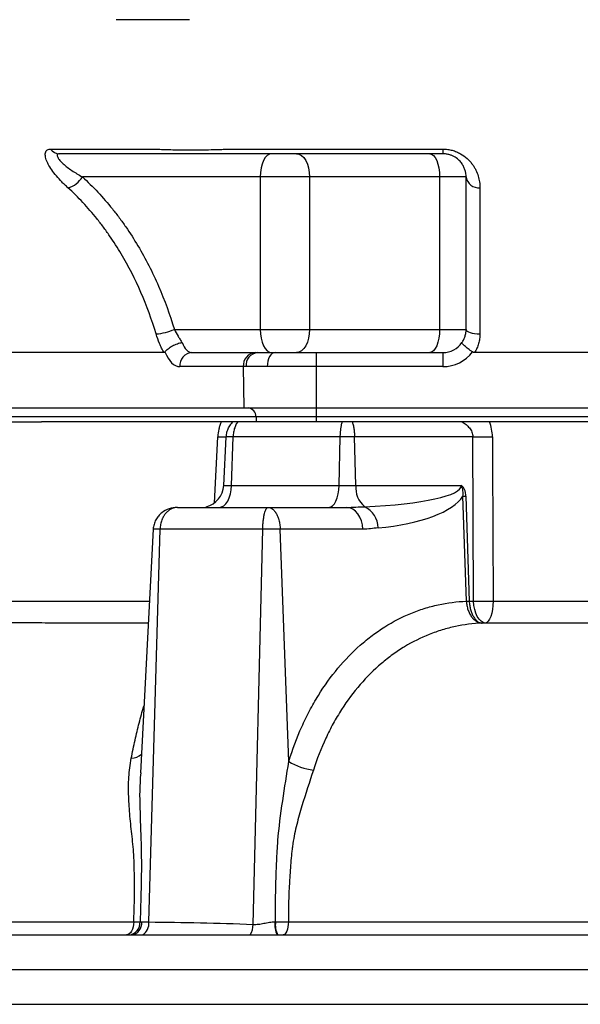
# Model space of a CAD drawing. Header units: millimetres. Extents: x 1189 to 1789, y 540 to 2623.
# Tile 3 of 12: x 1313 to 1434, y 851 to 1064. Entities that reach past the tile are written whole.
import ezdxf

# ---------------------------------------------------------------- set-up
doc = ezdxf.new("R2010")
doc.units = ezdxf.units.MM

msp = doc.modelspace()

# ---------------------------------------------------------------- linework, layer by layer
at = {"color": 7, "linetype": 'Continuous', "lineweight": 25}
for p, q in [((1319.32, 1035.6), (1342.34, 1035.6)), ((1358.17, 1035.6), (1404.23, 1035.6)), ((1404.23, 1035.6), (1404.23, 1034.59)), ((1364.68, 1029.59), (1326.22, 1029.59)), ((1364.68, 1029.59), (1364.68, 996.59)), ((1375.37, 1029.59), (1364.68, 1029.59)), ((1403.51, 1029.59), (1375.37, 1029.59)), ((1375.37, 1029.59), (1375.37, 996.59)), ((1409.23, 1029.59), (1403.51, 1029.59)), ((1403.51, 1029.59), (1403.51, 996.59)), ((1346.13, 996.59), (1364.68, 996.59)), ((1364.68, 996.59), (1375.37, 996.59)), ((1375.37, 996.59), (1403.51, 996.59)), ((1403.51, 996.59), (1409.23, 996.59)), ((1343.87, 991.59), (1265.82, 991.59)), ((1349.93, 991.59), (1363.64, 991.59)), ((1363.64, 991.59), (1364.13, 991.59)), ((1364.13, 991.59), (1367.97, 991.59)), ((1367.97, 991.59), (1376.81, 991.59)), ((1376.81, 991.59), (1404.23, 991.59)), ((1376.81, 991.59), (1376.81, 988.54)), ((1404.23, 991.59), (1404.23, 988.54)), ((1567.16, 991.59), (1411.05, 991.59)), ((1361.04, 988.54), (1347.33, 988.54)), ((1361.04, 988.54), (1361.18, 979.59)), ((1361.63, 988.54), (1361.04, 988.54)), ((1366.23, 988.54), (1361.63, 988.54)), ((1376.81, 988.54), (1366.23, 988.54)), ((1376.81, 988.54), (1376.81, 979.59)), ((1404.23, 988.54), (1376.81, 988.54)), ((1361.18, 979.59), (1248.88, 979.59)), ((1376.81, 979.59), (1361.18, 979.59)), ((1601.4, 979.59), (1376.81, 979.59)), ((1376.81, 979.59), (1376.81, 977.66)), ((1363.79, 977.66), (1251.49, 977.66)), ((1297.99, 976.59), (1317.36, 976.59)), ((1358.78, 976.59), (1317.36, 976.59)), ((1362.35, 976.59), (1359.81, 976.59)), ((1363.82, 976.59), (1362.35, 976.59)), ((1376.81, 977.66), (1363.79, 977.66)), ((1363.79, 977.66), (1363.82, 976.59)), ((1376.81, 976.59), (1363.82, 976.59)), ((1601.4, 977.66), (1376.81, 977.66)), ((1376.81, 977.66), (1376.81, 976.59)), ((1379.75, 976.59), (1376.81, 976.59)), ((1382.43, 976.59), (1379.75, 976.59)), ((1386.9, 976.59), (1384.61, 976.59)), ((1469.74, 976.59), (1386.9, 976.59)), ((1356.8, 962.83), (1357.35, 973.35)), ((1358.52, 962.83), (1358.82, 973.35)), ((1382.02, 973.35), (1358.82, 973.35)), ((1381.77, 962.83), (1382.02, 973.35)), ((1385.38, 962.83), (1385.11, 973.35)), ((1410.68, 973.35), (1385.11, 973.35)), ((1410.85, 937.81), (1410.68, 973.35)), ((1356.8, 962.83), (1358.52, 962.83)), ((1358.52, 962.83), (1381.77, 962.83)), ((1381.77, 962.83), (1385.38, 962.83)), ((1385.38, 962.83), (1408.19, 962.83)), ((1409.29, 937.8), (1408.56, 960.53)), ((1409.18, 960.53), (1409.91, 937.8)), ((1346.8, 958.09), (1366.39, 958.09)), ((1366.39, 958.09), (1383.4, 958.09)), ((1341.54, 953.4), (1338.78, 900.67)), ((1340.62, 868.4), (1343.03, 953.35)), ((1365.24, 953.35), (1343.03, 953.35)), ((1363.18, 867.89), (1365.24, 953.35)), ((1370.88, 903.13), (1369.02, 953.35)), ((1386.93, 953.35), (1369.02, 953.35)), ((1338.71, 868.44), (1339.09, 868.44)), ((1367.9, 868.44), (1368.01, 868.44)), ((1205.75, 865.59), (1336.87, 865.59)), ((1336.87, 865.59), (1339.25, 865.59)), ((1339.25, 865.59), (1362.53, 865.59)), ((1362.53, 865.59), (1368.36, 865.59)), ((1368.36, 865.59), (1460.49, 865.59)), ((1205.62, 858.09), (1460.49, 858.09)), ((1205.75, 850.59), (1460.49, 850.59))]:
    msp.add_line(p, q, dxfattribs=at)
at = {"color": 8, "linetype": 'Continuous', "lineweight": 25}
msp.add_line((1354.79, 959.08), (1355.53, 973.35), dxfattribs=at)
at = {"color": 7, "linetype": 'Continuous', "lineweight": 25, "flags": 128}
for points in [[(1367.18, 1034.59), (1366.69, 1034.5), (1366.22, 1034.21), (1365.79, 1033.75), (1365.41, 1033.13), (1365.1, 1032.37), (1364.87, 1031.51), (1364.73, 1030.57), (1364.68, 1029.59)], [(1372.52, 1034.59), (1373.08, 1034.5), (1373.61, 1034.21), (1374.1, 1033.75), (1374.53, 1033.13), (1374.89, 1032.37), (1375.15, 1031.51), (1375.31, 1030.57), (1375.37, 1029.59)], [(1401.37, 1034.59), (1401.78, 1034.5), (1402.18, 1034.21), (1402.55, 1033.75), (1402.88, 1033.13), (1403.15, 1032.37), (1403.34, 1031.51), (1403.46, 1030.57), (1403.51, 1029.59)], [(1364.68, 996.59), (1364.73, 995.62), (1364.87, 994.68), (1365.1, 993.81), (1365.41, 993.06), (1365.79, 992.44), (1366.22, 991.97), (1366.69, 991.69), (1367.18, 991.59)], [(1375.37, 996.59), (1375.31, 995.62), (1375.15, 994.68), (1374.89, 993.81), (1374.53, 993.06), (1374.1, 992.44), (1373.61, 991.97), (1373.08, 991.69), (1372.52, 991.59)], [(1403.51, 996.59), (1403.46, 995.62), (1403.34, 994.68), (1403.15, 993.81), (1402.88, 993.06), (1402.55, 992.44), (1402.18, 991.97), (1401.78, 991.69), (1401.37, 991.59)], [(1409.23, 996.59), (1409.28, 996.4), (1409.45, 996.21), (1409.73, 996.04), (1410.1, 995.89), (1410.56, 995.77), (1411.08, 995.68), (1411.64, 995.62), (1412.23, 995.6)], [(1367.97, 991.59), (1367.63, 991.53), (1367.3, 991.36), (1367, 991.08), (1366.73, 990.7), (1366.51, 990.23), (1366.36, 989.7), (1366.26, 989.13), (1366.23, 988.54)], [(1414.93, 973.35), (1414.95, 968.11), (1415.08, 937.81)], [(1355.78, 958.09), (1356.3, 958.18), (1356.8, 958.45), (1357.26, 958.88), (1357.67, 959.47), (1358.01, 960.18), (1358.27, 961), (1358.44, 961.89), (1358.52, 962.83)], [(1379.52, 958.09), (1379.95, 958.18), (1380.35, 958.45), (1380.73, 958.88), (1381.07, 959.47), (1381.35, 960.18), (1381.57, 961), (1381.71, 961.89), (1381.77, 962.83)], [(1386.93, 953.35), (1386.83, 954.29), (1386.61, 955.19), (1386.28, 956.01), (1385.84, 956.72), (1385.31, 957.3), (1384.71, 957.74), (1384.07, 958), (1383.4, 958.09)], [(1413.39, 933.08), (1412.92, 933.18), (1412.46, 933.45), (1412.04, 933.89), (1411.66, 934.48), (1411.35, 935.19), (1411.1, 936), (1410.93, 936.89), (1410.85, 937.81)], [(1415.08, 937.81), (1415.04, 936.89), (1414.93, 936.01), (1414.77, 935.2), (1414.56, 934.49), (1414.31, 933.91), (1414.02, 933.47), (1413.71, 933.19), (1413.39, 933.08)], [(1337.34, 868.46), (1337.29, 867.89), (1337.2, 867.35), (1337.05, 866.86), (1336.86, 866.43), (1336.63, 866.07), (1336.37, 865.81), (1336.09, 865.65), (1335.79, 865.59)], [(1370.8, 868.46), (1370.77, 867.89), (1370.7, 867.35), (1370.59, 866.86), (1370.44, 866.42), (1370.26, 866.07), (1370.06, 865.81), (1369.85, 865.65), (1369.63, 865.59)]]:
    msp.add_lwpolyline(points, dxfattribs=at)
at = {"color": 7, "linetype": 'Continuous', "lineweight": 25}
for centre, radius, start, end in [((1321.3, 1037.06), 2.46, 216.2403, 268.9368), ((1321.86, 1032.13), 5.05, 284.411, 329.8548), ((1411.94, 1029.96), 2.74, 187.7033, 276.0393), ((1340.97, 1008.85), 13.3, 275.2224, 292.844), ((1404.23, 996.59), 5, 270, 325.3376), ((1350.15, 988.77), 2.83, 94.4926, 184.7091), ((1363.86, 988.77), 2.83, 94.4926, 184.7091), ((1364.41, 988.81), 2.79, 95.7588, 185.5759), ((1404.23, 996.54), 8, 270, 322.9443), ((1361.92, 977.73), 1.87, 357.9914, 85.7799), ((1356.44, 985.45), 12.13, 265.6852, 274.3148), ((1412.8, 1054.33), 81.01, 268.4949, 271.5051), ((1351.81, 963.09), 5, 284.0659, 357), ((1390.74, 962.36), 5.38, 174.9302, 229.8224), ((1408.87, 996.05), 35.52, 269.4996, 270.5004), ((1385.06, 953.61), 5.13, 0.4706, 64.5287), ((1409.6, 973.32), 35.52, 269.4996, 270.5004), ((1407.51, 993.2), 55.47, 271.8435, 272.4834), ((1412.96, 1018.88), 81.1, 268.5033, 271.4967), ((1377.76, 914.21), 13.04, 238.1542, 263.1212), ((1336.01, 868.27), 2.7, 277.0799, 3.4143), ((1336.44, 868.21), 2.65, 279.2297, 4.844), ((1337.69, 868.1), 2.95, 301.862, 5.8193), ((1358.52, 867.98), 4.66, 329.2311, 358.9769), ((1372.82, 867.77), 4.96, 172.2722, 206.0321), ((1372.58, 867.77), 4.62, 171.7411, 208.1818)]:
    msp.add_arc(centre, radius, start, end, dxfattribs=at)
at = {"color": 8, "linetype": 'Continuous', "lineweight": 25}
msp.add_arc((1336.72, 907.24), 3.43, 271.4037, 311.4561, dxfattribs=at)
at = {"color": 7, "linetype": 'Continuous', "lineweight": 25}
for centre, major_axis, ratio, start_param, end_param in [((1349.81, 996.59), (-0.16, 5), 0.49961, 2.159663, 3.125486), ((1347.21, 996.54), (-0.16, 8), 0.499848, 2.207467, 3.131519), ((1378.32, 963.09), (29.87, -0.3), 0.167075, 5.018311, 6.291252), ((1381.85, 963.35), (27.38, -0.74), 0.364294, 5.031812, 6.071048)]:
    msp.add_ellipse(centre, major_axis=major_axis, ratio=ratio, start_param=start_param, end_param=end_param, dxfattribs=at)
for points, knots in [([(1349.39, 1063.59), (1348.5, 1063.59), (1346.83, 1063.59), (1344.52, 1063.59), (1342.34, 1063.59), (1340.95, 1063.59), (1339.57, 1063.59), (1338.27, 1063.59), (1336.53, 1063.59), (1334.96, 1063.59), (1334.02, 1063.59), (1333.57, 1063.59)], [0.66072828, 0.66072828, 0.66072828, 0.66072828, 0.66221288, 0.66369747, 0.66518207, 0.66666667, 0.66666667, 0.66815126, 0.66963586, 0.67112046, 0.67260505, 0.67260505, 0.67260505, 0.67260505]), ([(1323.11, 1027.24), (1322.88, 1027.45), (1322.65, 1027.65), (1322.21, 1028.07), (1321.99, 1028.28), (1321.37, 1028.92), (1320.97, 1029.35), (1320.24, 1030.21), (1319.9, 1030.65), (1319.3, 1031.52), (1319.04, 1031.95), (1318.72, 1032.58), (1318.62, 1032.79), (1318.46, 1033.19), (1318.39, 1033.39), (1318.28, 1033.77), (1318.24, 1033.95), (1318.2, 1034.3), (1318.2, 1034.46), (1318.22, 1034.76), (1318.26, 1034.9), (1318.36, 1035.14), (1318.43, 1035.25), (1318.71, 1035.51), (1318.97, 1035.6), (1319.32, 1035.6)], [0, 0, 0, 0, 0.0625, 0.0625, 0.125, 0.125, 0.25, 0.25, 0.375, 0.375, 0.5, 0.5, 0.5625, 0.5625, 0.625, 0.625, 0.6875, 0.6875, 0.75, 0.75, 0.8125, 0.8125, 0.875, 0.875, 1, 1, 1, 1]), ([(1342.34, 1035.6), (1342.45, 1035.59), (1342.56, 1035.59), (1342.78, 1035.57), (1342.89, 1035.57), (1343.24, 1035.55), (1343.48, 1035.53), (1344.22, 1035.5), (1344.76, 1035.49), (1346.48, 1035.45), (1347.74, 1035.44), (1349.8, 1035.44), (1350.52, 1035.44), (1351.98, 1035.45), (1352.72, 1035.46), (1354.24, 1035.49), (1355.01, 1035.5), (1356.19, 1035.53), (1356.58, 1035.55), (1357.18, 1035.57), (1357.38, 1035.57), (1357.77, 1035.59), (1357.97, 1035.59), (1358.17, 1035.6)], [0, 0, 0, 0, 0.03125, 0.03125, 0.0625, 0.0625, 0.125, 0.125, 0.25, 0.25, 0.5, 0.5, 0.625, 0.625, 0.75, 0.75, 0.875, 0.875, 0.9375, 0.9375, 0.96875, 0.96875, 1, 1, 1, 1]), ([(1404.23, 1035.6), (1404.57, 1035.6), (1404.91, 1035.58), (1405.58, 1035.49), (1405.91, 1035.42), (1406.55, 1035.25), (1406.86, 1035.14), (1407.45, 1034.9), (1407.73, 1034.76), (1408.55, 1034.3), (1409.02, 1033.95), (1409.66, 1033.38), (1409.85, 1033.18), (1410.22, 1032.77), (1410.39, 1032.57), (1410.7, 1032.15), (1410.84, 1031.94), (1411.1, 1031.5), (1411.22, 1031.29), (1411.55, 1030.63), (1411.71, 1030.2), (1411.98, 1029.34), (1412.07, 1028.91), (1412.16, 1028.28), (1412.19, 1028.07), (1412.22, 1027.65), (1412.23, 1027.45), (1412.23, 1027.24)], [0, 0, 0, 0, 0.0625, 0.0625, 0.125, 0.125, 0.1875, 0.1875, 0.25, 0.25, 0.375, 0.375, 0.4375, 0.4375, 0.5, 0.5, 0.5625, 0.5625, 0.625, 0.625, 0.75, 0.75, 0.875, 0.875, 0.9375, 0.9375, 1, 1, 1, 1]), ([(1321.26, 1034.59), (1321.13, 1034.59), (1321.03, 1034.57), (1320.88, 1034.5), (1320.82, 1034.44), (1320.77, 1034.3), (1320.77, 1034.22), (1320.8, 1034.04), (1320.84, 1033.94), (1321, 1033.62), (1321.16, 1033.39), (1321.47, 1033.03), (1321.58, 1032.91), (1321.83, 1032.67), (1321.95, 1032.54), (1322.36, 1032.18), (1322.65, 1031.93), (1323.29, 1031.44), (1323.62, 1031.2), (1324.32, 1030.72), (1324.69, 1030.49), (1325.44, 1030.04), (1325.83, 1029.82), (1326.22, 1029.59)], [0, 0, 0, 0, 0.0625, 0.0625, 0.125, 0.125, 0.1875, 0.1875, 0.25, 0.25, 0.375, 0.375, 0.4375, 0.4375, 0.5, 0.5, 0.625, 0.625, 0.75, 0.75, 0.875, 0.875, 1, 1, 1, 1]), ([(1404.23, 1034.59), (1395.12, 1034.59), (1381.47, 1034.59), (1366.68, 1034.59), (1360.99, 1034.59), (1359.28, 1034.59), (1358.71, 1034.59), (1357.57, 1034.59), (1357.01, 1034.59), (1355.87, 1034.59), (1355.3, 1034.59), (1354.2, 1034.59), (1353.65, 1034.59), (1352.58, 1034.59), (1352.05, 1034.59), (1351.01, 1034.59), (1350.5, 1034.59), (1349.04, 1034.59), (1348.13, 1034.59), (1346.88, 1034.59), (1346.48, 1034.59), (1345.73, 1034.59), (1345.38, 1034.59), (1344.89, 1034.59), (1344.74, 1034.59), (1344.44, 1034.59), (1344.29, 1034.59), (1343.87, 1034.59), (1343.02, 1034.59), (1339.91, 1034.59), (1332.56, 1034.59), (1325.78, 1034.59), (1321.26, 1034.59)], [0, 0, 0, 0, 0.25, 0.375, 0.40625, 0.40625, 0.421875, 0.421875, 0.4375, 0.4375, 0.453125, 0.453125, 0.46875, 0.46875, 0.484375, 0.484375, 0.5, 0.5, 0.53125, 0.53125, 0.546875, 0.546875, 0.5625, 0.5625, 0.570312, 0.570312, 0.578125, 0.578125, 0.59375, 0.625, 0.75, 1, 1, 1, 1]), ([(1409.23, 1029.59), (1409.23, 1029.82), (1409.21, 1030.04), (1409.15, 1030.49), (1409.1, 1030.72), (1408.97, 1031.19), (1408.88, 1031.43), (1408.66, 1031.92), (1408.52, 1032.17), (1408.18, 1032.66), (1407.98, 1032.91), (1407.62, 1033.27), (1407.48, 1033.39), (1407.2, 1033.62), (1407.04, 1033.73), (1406.71, 1033.94), (1406.52, 1034.04), (1406.13, 1034.22), (1405.92, 1034.3), (1405.58, 1034.41), (1405.47, 1034.44), (1405.23, 1034.49), (1405.11, 1034.52), (1404.74, 1034.57), (1404.48, 1034.59), (1404.23, 1034.59)], [0, 0, 0, 0, 0.125, 0.125, 0.25, 0.25, 0.375, 0.375, 0.5, 0.5, 0.625, 0.625, 0.6875, 0.6875, 0.75, 0.75, 0.8125, 0.8125, 0.875, 0.875, 0.90625, 0.90625, 0.9375, 0.9375, 1, 1, 1, 1]), ([(1326.22, 1029.59), (1328.55, 1027.47), (1330.71, 1025.15), (1333.22, 1022.03), (1333.71, 1021.39), (1334.68, 1020.1), (1335.15, 1019.44), (1336.54, 1017.43), (1337.41, 1016.07), (1339.91, 1011.88), (1341.39, 1008.97), (1344.01, 1002.94), (1345.16, 999.82), (1346.13, 996.59)], [0, 0, 0, 0, 0.25, 0.25, 0.3125, 0.3125, 0.375, 0.375, 0.5, 0.5, 0.75, 0.75, 1, 1, 1, 1]), ([(1409.23, 996.59), (1409.23, 999.82), (1409.23, 1002.95), (1409.23, 1007.5), (1409.23, 1008.99), (1409.23, 1011.93), (1409.23, 1013.37), (1409.23, 1017.58), (1409.23, 1020.22), (1409.23, 1025.16), (1409.23, 1027.47), (1409.23, 1029.59)], [0, 0, 0, 0, 0.25, 0.25, 0.375, 0.375, 0.5, 0.5, 0.75, 0.75, 1, 1, 1, 1]), ([(1342.18, 995.6), (1341.25, 998.7), (1340.15, 1001.69), (1337.64, 1007.46), (1336.23, 1010.24), (1333.84, 1014.25), (1333.01, 1015.56), (1331.68, 1017.48), (1331.23, 1018.11), (1330.3, 1019.36), (1329.83, 1019.97), (1328.39, 1021.77), (1327.38, 1022.93), (1325.3, 1025.16), (1324.23, 1026.22), (1323.11, 1027.24)], [0, 0, 0, 0, 0.25, 0.25, 0.5, 0.5, 0.625, 0.625, 0.6875, 0.6875, 0.75, 0.75, 0.875, 0.875, 1, 1, 1, 1]), ([(1412.23, 1027.24), (1412.23, 1025.21), (1412.23, 1023), (1412.23, 1018.26), (1412.23, 1015.74), (1412.23, 1011.71), (1412.23, 1010.33), (1412.23, 1007.52), (1412.23, 1006.08), (1412.23, 1001.7), (1412.23, 998.69), (1412.23, 995.6)], [0, 0, 0, 0, 0.25, 0.25, 0.5, 0.5, 0.625, 0.625, 0.75, 0.75, 1, 1, 1, 1]), ([(1343.87, 991.59), (1343.7, 991.9), (1343.54, 992.21), (1343.22, 992.86), (1343.07, 993.2), (1342.64, 994.21), (1342.39, 994.9), (1342.18, 995.6)], [0, 0, 0, 0, 0.25, 0.25, 0.5, 0.5, 1, 1, 1, 1]), ([(1346.13, 996.59), (1346.37, 996.1), (1346.63, 995.61), (1347.06, 994.89), (1347.21, 994.65), (1347.51, 994.19), (1347.66, 993.96), (1347.82, 993.75)], [0, 0, 0, 0, 0.5, 0.5, 0.75, 0.75, 1, 1, 1, 1]), ([(1408.34, 993.75), (1408.49, 993.96), (1408.62, 994.19), (1408.84, 994.65), (1408.93, 994.89), (1409.08, 995.37), (1409.13, 995.61), (1409.21, 996.1), (1409.23, 996.35), (1409.23, 996.59)], [0, 0, 0, 0, 0.25, 0.25, 0.5, 0.5, 0.75, 0.75, 1, 1, 1, 1]), ([(1412.23, 995.6), (1412.23, 995.25), (1412.2, 994.9), (1412.1, 994.21), (1412.03, 993.86), (1411.83, 993.19), (1411.71, 992.86), (1411.42, 992.21), (1411.25, 991.9), (1411.05, 991.59)], [0, 0, 0, 0, 0.25, 0.25, 0.5, 0.5, 0.75, 0.75, 1, 1, 1, 1]), ([(1344.09, 991.72), (1344.17, 991.83), (1344.27, 991.95), (1344.49, 992.17), (1344.62, 992.29), (1344.89, 992.51), (1345.04, 992.62), (1345.35, 992.83), (1345.52, 992.93), (1345.87, 993.12), (1346.04, 993.21), (1346.41, 993.37), (1346.59, 993.44), (1346.95, 993.56), (1347.13, 993.61), (1347.4, 993.68), (1347.49, 993.7), (1347.66, 993.73), (1347.74, 993.74), (1347.82, 993.75)], [0, 0, 0, 0, 0.125, 0.125, 0.25, 0.25, 0.375, 0.375, 0.5, 0.5, 0.625, 0.625, 0.75, 0.75, 0.875, 0.875, 0.9375, 0.9375, 1, 1, 1, 1]), ([(1410.61, 991.72), (1410.45, 991.83), (1410.29, 991.95), (1409.97, 992.17), (1409.82, 992.29), (1409.53, 992.51), (1409.39, 992.62), (1409.14, 992.83), (1409.02, 992.93), (1408.81, 993.12), (1408.72, 993.21), (1408.56, 993.37), (1408.49, 993.44), (1408.4, 993.56), (1408.36, 993.61), (1408.34, 993.68), (1408.33, 993.7), (1408.33, 993.73), (1408.33, 993.74), (1408.34, 993.75)], [0, 0, 0, 0, 0.125, 0.125, 0.25, 0.25, 0.375, 0.375, 0.5, 0.5, 0.625, 0.625, 0.75, 0.75, 0.875, 0.875, 0.9375, 0.9375, 1, 1, 1, 1]), ([(1356.23, 976.59), (1356.13, 976.34), (1356.04, 976.08), (1355.88, 975.55), (1355.81, 975.28), (1355.63, 974.47), (1355.56, 973.92), (1355.53, 973.35)], [0, 0, 0, 0, 0.25, 0.25, 0.5, 0.5, 1, 1, 1, 1]), ([(1357.35, 973.35), (1357.37, 973.7), (1357.42, 974.03), (1357.55, 974.52), (1357.6, 974.68), (1357.72, 975), (1357.79, 975.16), (1357.94, 975.45), (1358.02, 975.6), (1358.19, 975.87), (1358.28, 976), (1358.47, 976.26), (1358.58, 976.38), (1358.72, 976.53), (1358.75, 976.56), (1358.78, 976.59)], [0, 0, 0, 0, 0.1327759, 0.1327759, 0.1991638, 0.1991638, 0.2655518, 0.2655518, 0.329218, 0.329218, 0.3928842, 0.3928842, 0.4565505, 0.4565505, 0.4733431, 0.4733431, 0.4733431, 0.4733431]), ([(1359.81, 976.59), (1359.65, 976.59), (1359.51, 976.59), (1359.25, 976.59), (1359.14, 976.59), (1358.96, 976.59), (1358.89, 976.59), (1358.8, 976.59), (1358.78, 976.59), (1358.78, 976.59)], [0, 0, 0, 0, 0.25, 0.25, 0.5, 0.5, 0.75, 0.75, 1, 1, 1, 1]), ([(1359.81, 976.59), (1359.79, 976.56), (1359.77, 976.53), (1359.67, 976.38), (1359.6, 976.26), (1359.46, 976), (1359.4, 975.87), (1359.28, 975.6), (1359.22, 975.45), (1359.12, 975.16), (1359.07, 975), (1358.99, 974.68), (1358.95, 974.52), (1358.87, 974.03), (1358.83, 973.7), (1358.82, 973.35)], [0, 0, 0, 0, 0.0167926, 0.0167926, 0.0804589, 0.0804589, 0.1441251, 0.1441251, 0.2077913, 0.2077913, 0.2741792, 0.2741792, 0.3405672, 0.3405672, 0.4733431, 0.4733431, 0.4733431, 0.4733431]), ([(1382.02, 973.35), (1382.02, 973.42), (1382.02, 973.57), (1382.03, 973.78), (1382.04, 973.99), (1382.06, 974.19), (1382.07, 974.4), (1382.09, 974.6), (1382.11, 974.81), (1382.13, 975.01), (1382.17, 975.26), (1382.21, 975.57), (1382.28, 975.93), (1382.35, 976.28), (1382.41, 976.49), (1382.43, 976.59)], [0, 0, 0, 0, 0.058262, 0.116622, 0.175083, 0.23365, 0.292327, 0.351117, 0.410026, 0.469056, 0.528212, 0.642831, 0.759653, 0.878701, 1, 1, 1, 1]), ([(1384.61, 976.59), (1384.44, 976.59), (1384.27, 976.59), (1383.91, 976.59), (1383.72, 976.59), (1383.34, 976.59), (1383.15, 976.59), (1382.78, 976.59), (1382.6, 976.59), (1382.43, 976.59)], [0, 0, 0, 0, 0.25, 0.25, 0.5, 0.5, 0.75, 0.75, 1, 1, 1, 1]), ([(1384.61, 976.59), (1384.62, 976.56), (1384.63, 976.53), (1384.68, 976.38), (1384.71, 976.26), (1384.78, 976), (1384.81, 975.87), (1384.87, 975.6), (1384.89, 975.45), (1384.95, 975.16), (1384.97, 975), (1385.01, 974.68), (1385.03, 974.52), (1385.08, 974.03), (1385.1, 973.7), (1385.11, 973.35)], [0, 0, 0, 0, 0.0167926, 0.0167926, 0.0804589, 0.0804589, 0.1441251, 0.1441251, 0.2077913, 0.2077913, 0.2741792, 0.2741792, 0.3405672, 0.3405672, 0.4733431, 0.4733431, 0.4733431, 0.4733431]), ([(1408.35, 976.59), (1408.65, 976.42), (1408.94, 976.23), (1409.35, 975.9), (1409.48, 975.79), (1409.72, 975.54), (1409.84, 975.41), (1410.06, 975.14), (1410.16, 975), (1410.34, 974.7), (1410.42, 974.54), (1410.55, 974.22), (1410.6, 974.05), (1410.66, 973.7), (1410.68, 973.53), (1410.68, 973.35)], [0, 0, 0, 0, 0.25, 0.25, 0.375, 0.375, 0.5, 0.5, 0.625, 0.625, 0.75, 0.75, 0.875, 0.875, 1, 1, 1, 1]), ([(1414.93, 973.35), (1414.93, 973.92), (1414.87, 974.47), (1414.64, 975.57), (1414.48, 976.09), (1414.27, 976.59)], [0, 0, 0, 0, 0.5, 0.5, 1, 1, 1, 1]), ([(1358.82, 973.35), (1358.77, 973.36), (1358.68, 973.36), (1358.55, 973.36), (1358.42, 973.37), (1358.29, 973.37), (1358.18, 973.37), (1358.07, 973.37), (1357.97, 973.38), (1357.88, 973.38), (1357.76, 973.38), (1357.63, 973.38), (1357.51, 973.37), (1357.42, 973.37), (1357.36, 973.36), (1357.36, 973.36), (1357.35, 973.35)], [0, 0, 0, 0, 0.053382, 0.106518, 0.159409, 0.212055, 0.264458, 0.316618, 0.368537, 0.420215, 0.471653, 0.575558, 0.680337, 0.785999, 0.892551, 1, 1, 1, 1]), ([(1385.11, 973.35), (1385.05, 973.36), (1384.95, 973.36), (1384.79, 973.36), (1384.62, 973.37), (1384.45, 973.37), (1384.28, 973.37), (1384.11, 973.37), (1383.93, 973.38), (1383.75, 973.38), (1383.57, 973.38), (1383.39, 973.38), (1383.22, 973.38), (1383.04, 973.37), (1382.86, 973.37), (1382.69, 973.37), (1382.51, 973.37), (1382.34, 973.36), (1382.18, 973.36), (1382.07, 973.36), (1382.02, 973.35)], [0, 0, 0, 0, 0.0555794, 0.1111504, 0.166714, 0.2222713, 0.2778234, 0.3333712, 0.3889159, 0.4444585, 0.5, 0.5555415, 0.6110841, 0.6666288, 0.7221766, 0.7777287, 0.833286, 0.8888496, 0.9444206, 1, 1, 1, 1]), ([(1408.56, 960.53), (1408.58, 960.73), (1408.6, 960.92), (1408.6, 961.31), (1408.58, 961.51), (1408.52, 961.9), (1408.48, 962.1), (1408.35, 962.47), (1408.27, 962.66), (1408.19, 962.83)], [0, 0, 0, 0, 0.25, 0.25, 0.5, 0.5, 0.75, 0.75, 1, 1, 1, 1]), ([(1409.18, 960.53), (1409.17, 960.75), (1409.15, 960.97), (1409.07, 961.41), (1409.02, 961.62), (1408.86, 962.03), (1408.77, 962.23), (1408.58, 962.49), (1408.51, 962.57), (1408.36, 962.72), (1408.28, 962.78), (1408.19, 962.83)], [0, 0, 0, 0, 0.25, 0.25, 0.5, 0.5, 0.75, 0.75, 0.875, 0.875, 1, 1, 1, 1]), ([(1346.8, 958.09), (1346.2, 958.04), (1344.97, 957.92), (1343.58, 957.13), (1342.65, 956.24), (1342.08, 955.39), (1341.68, 954.42), (1341.59, 953.73), (1341.54, 953.38)], [0, 0, 0, 0, 0.234648, 0.475997, 0.601481, 0.731855, 0.867545, 1, 1, 1, 1]), ([(1346.8, 958.09), (1346.69, 958.09), (1346.59, 958.09), (1346.37, 958.06), (1346.26, 958.04), (1346.05, 958), (1345.94, 957.97), (1345.73, 957.89), (1345.62, 957.85), (1345.42, 957.75), (1345.31, 957.7), (1345.1, 957.57), (1345, 957.5), (1344.8, 957.35), (1344.71, 957.27), (1344.57, 957.14), (1344.52, 957.1), (1344.43, 957.01), (1344.39, 956.96), (1344.3, 956.86), (1344.25, 956.81), (1344.16, 956.69), (1344.12, 956.64), (1344.03, 956.52), (1343.99, 956.46), (1343.91, 956.34), (1343.87, 956.28), (1343.75, 956.08), (1343.68, 955.95), (1343.58, 955.74), (1343.55, 955.67), (1343.49, 955.53), (1343.46, 955.46), (1343.37, 955.23), (1343.31, 955.06), (1343.22, 954.74), (1343.18, 954.57), (1343.11, 954.24), (1343.09, 954.06), (1343.05, 953.71), (1343.04, 953.54), (1343.03, 953.35)], [0, 0, 0, 0, 0.057231, 0.057231, 0.114461, 0.114461, 0.171692, 0.171692, 0.228922, 0.228922, 0.288574, 0.288574, 0.348225, 0.348225, 0.407876, 0.407876, 0.437702, 0.437702, 0.467528, 0.467528, 0.49974, 0.49974, 0.531952, 0.531952, 0.564164, 0.564164, 0.596376, 0.596376, 0.6608, 0.6608, 0.693012, 0.693012, 0.725224, 0.725224, 0.793918, 0.793918, 0.862612, 0.862612, 0.931306, 0.931306, 1, 1, 1, 1]), ([(1365.24, 953.35), (1365.24, 953.43), (1365.24, 953.57), (1365.25, 953.78), (1365.26, 953.99), (1365.27, 954.2), (1365.29, 954.41), (1365.3, 954.61), (1365.32, 954.82), (1365.34, 955.02), (1365.39, 955.43), (1365.47, 956.05), (1365.62, 956.76), (1365.79, 957.34), (1365.95, 957.7), (1366.08, 957.9), (1366.18, 958.01), (1366.28, 958.08), (1366.35, 958.09), (1366.39, 958.09)], [0, 0, 0, 0, 0.027583, 0.055204, 0.082867, 0.110576, 0.138334, 0.166145, 0.194013, 0.22194, 0.24993, 0.372244, 0.500076, 0.618783, 0.749967, 0.809102, 0.87506, 0.927429, 1, 1, 1, 1]), ([(1366.39, 958.09), (1366.47, 958.09), (1366.54, 958.09), (1366.69, 958.06), (1366.76, 958.04), (1366.91, 958), (1366.98, 957.97), (1367.12, 957.89), (1367.2, 957.85), (1367.34, 957.75), (1367.41, 957.7), (1367.55, 957.57), (1367.62, 957.5), (1367.76, 957.35), (1367.82, 957.27), (1367.92, 957.14), (1367.95, 957.1), (1368.01, 957.01), (1368.04, 956.96), (1368.11, 956.86), (1368.14, 956.81), (1368.2, 956.69), (1368.23, 956.64), (1368.29, 956.52), (1368.32, 956.46), (1368.38, 956.34), (1368.41, 956.28), (1368.49, 956.08), (1368.54, 955.95), (1368.61, 955.74), (1368.63, 955.67), (1368.68, 955.53), (1368.7, 955.46), (1368.76, 955.23), (1368.8, 955.06), (1368.87, 954.74), (1368.9, 954.57), (1368.95, 954.24), (1368.97, 954.06), (1369, 953.71), (1369.02, 953.54), (1369.02, 953.35)], [0, 0, 0, 0, 0.057231, 0.057231, 0.114461, 0.114461, 0.171692, 0.171692, 0.228922, 0.228922, 0.288574, 0.288574, 0.348225, 0.348225, 0.407876, 0.407876, 0.437702, 0.437702, 0.467528, 0.467528, 0.49974, 0.49974, 0.531952, 0.531952, 0.564164, 0.564164, 0.596376, 0.596376, 0.6608, 0.6608, 0.693012, 0.693012, 0.725224, 0.725224, 0.793918, 0.793918, 0.862612, 0.862612, 0.931306, 0.931306, 1, 1, 1, 1]), ([(1383.4, 958.09), (1384.07, 958.09), (1384.74, 958.13), (1386.04, 958.19), (1386.67, 958.22), (1387.27, 958.24)], [0, 0, 0, 0, 0.5, 0.5, 1, 1, 1, 1]), ([(1369.02, 953.35), (1368.98, 953.36), (1368.9, 953.36), (1368.76, 953.37), (1368.62, 953.37), (1368.48, 953.38), (1368.33, 953.38), (1368.18, 953.38), (1368.03, 953.39), (1367.87, 953.39), (1367.71, 953.39), (1367.55, 953.39), (1367.39, 953.39), (1367.2, 953.4), (1366.98, 953.39), (1366.71, 953.39), (1366.42, 953.39), (1366.12, 953.38), (1365.82, 953.38), (1365.52, 953.37), (1365.33, 953.36), (1365.24, 953.35)], [0, 0, 0, 0, 0.042999, 0.085753, 0.128264, 0.170533, 0.212561, 0.254347, 0.295894, 0.337202, 0.378271, 0.419103, 0.459698, 0.500058, 0.561238, 0.622573, 0.696072, 0.77056, 0.84604, 0.922519, 1, 1, 1, 1]), ([(1390.19, 953.65), (1389.65, 953.6), (1389.11, 953.53), (1388.02, 953.4), (1387.48, 953.35), (1386.93, 953.35)], [0, 0, 0, 0, 0.5, 0.5, 1, 1, 1, 1]), ([(1370.88, 903.13), (1371.69, 905.75), (1372.62, 908.24), (1374.22, 911.81), (1374.79, 912.97), (1375.68, 914.66), (1375.99, 915.22), (1376.62, 916.32), (1376.94, 916.86), (1378.59, 919.52), (1380, 921.49), (1383.03, 925.11), (1384.63, 926.76), (1386.75, 928.64), (1387.19, 929.01), (1388.06, 929.71), (1388.49, 930.06), (1389.82, 931.05), (1390.72, 931.67), (1393.46, 933.39), (1395.33, 934.36), (1398.23, 935.55), (1399.21, 935.91), (1400.69, 936.37), (1401.19, 936.52), (1402.19, 936.79), (1402.69, 936.91), (1405.21, 937.46), (1407.24, 937.72), (1409.29, 937.8)], [0, 0, 0, 0, 0.125, 0.125, 0.1875, 0.1875, 0.21875, 0.21875, 0.25, 0.25, 0.375, 0.375, 0.5, 0.5, 0.53125, 0.53125, 0.5625, 0.5625, 0.625, 0.625, 0.75, 0.75, 0.8125, 0.8125, 0.84375, 0.84375, 0.875, 0.875, 1, 1, 1, 1]), ([(1409.29, 937.76), (1409.31, 937.45), (1409.35, 937.14), (1409.46, 936.54), (1409.54, 936.24), (1409.73, 935.68), (1409.84, 935.41), (1410.09, 934.9), (1410.24, 934.66), (1410.55, 934.23), (1410.72, 934.04), (1411.07, 933.7), (1411.27, 933.55), (1411.66, 933.32), (1411.86, 933.23), (1412.17, 933.13), (1412.28, 933.11), (1412.49, 933.07), (1412.59, 933.06), (1412.7, 933.06)], [0, 0, 0, 0, 0.125, 0.125, 0.25, 0.25, 0.375, 0.375, 0.5, 0.5, 0.625, 0.625, 0.75, 0.75, 0.875, 0.875, 0.9375, 0.9375, 1, 1, 1, 1]), ([(1409.91, 937.79), (1409.93, 937.47), (1409.96, 937.17), (1410.06, 936.56), (1410.12, 936.27), (1410.28, 935.7), (1410.37, 935.43), (1410.58, 934.92), (1410.69, 934.68), (1410.95, 934.25), (1411.09, 934.05), (1411.38, 933.71), (1411.53, 933.56), (1411.85, 933.32), (1412.02, 933.23), (1412.27, 933.13), (1412.35, 933.11), (1412.53, 933.07), (1412.61, 933.06), (1412.7, 933.06)], [0, 0, 0, 0, 0.125, 0.125, 0.25, 0.25, 0.375, 0.375, 0.5, 0.5, 0.625, 0.625, 0.75, 0.75, 0.875, 0.875, 0.9375, 0.9375, 1, 1, 1, 1]), ([(1415.08, 937.81), (1417.51, 937.81), (1419.96, 937.81), (1424.89, 937.81), (1427.37, 937.82), (1434.83, 937.82), (1439.85, 937.82), (1447.45, 937.82), (1449.99, 937.82), (1455.11, 937.82), (1457.67, 937.82), (1465.35, 937.82), (1470.47, 937.82), (1485.83, 937.82), (1496.07, 937.82), (1511.43, 937.81), (1516.55, 937.81), (1524.22, 937.8), (1526.79, 937.8), (1531.87, 937.8), (1534.39, 937.8), (1536.9, 937.79)], [0, 0, 0, 0, 0.0625, 0.0625, 0.125, 0.125, 0.25, 0.25, 0.3125, 0.3125, 0.375, 0.375, 0.5, 0.5, 0.75, 0.75, 0.875, 0.875, 0.9375, 0.9375, 1, 1, 1, 1]), ([(1340.47, 933.08), (1339.75, 933.08), (1334.9, 933.08), (1328.46, 933.08), (1320.95, 933.08), (1315.37, 933.08), (1310.08, 933.09), (1305.04, 933.09), (1300.3, 933.09), (1295.86, 933.09), (1291.76, 933.09), (1287.66, 933.09), (1283.69, 933.09), (1280.03, 933.09), (1276.97, 933.09), (1275.48, 933.09), (1274.74, 933.09)], [0, 0, 0, 0, 0.020483, 0.137514, 0.201281, 0.265049, 0.329259, 0.393469, 0.459076, 0.524683, 0.590773, 0.656862, 0.741976, 0.827351, 0.913537, 1, 1, 1, 1]), ([(1412.7, 933.06), (1410.74, 932.97), (1408.81, 932.73), (1405.95, 932.12), (1405, 931.87), (1403.12, 931.3), (1402.19, 930.97), (1399.44, 929.88), (1397.66, 928.99), (1395.06, 927.42), (1394.21, 926.86), (1392.95, 925.95), (1392.54, 925.64), (1391.71, 924.99), (1391.3, 924.65), (1389.28, 922.94), (1387.76, 921.42), (1384.89, 918.11), (1383.54, 916.31), (1381.98, 913.87), (1381.67, 913.37), (1381.07, 912.36), (1380.78, 911.85), (1379.92, 910.3), (1379.39, 909.24), (1377.86, 905.96), (1376.97, 903.67), (1376.2, 901.27)], [0, 0, 0, 0, 0.125, 0.125, 0.1875, 0.1875, 0.25, 0.25, 0.375, 0.375, 0.4375, 0.4375, 0.46875, 0.46875, 0.5, 0.5, 0.625, 0.625, 0.75, 0.75, 0.78125, 0.78125, 0.8125, 0.8125, 0.875, 0.875, 1, 1, 1, 1]), ([(1541.46, 933.06), (1536.2, 933.06), (1530.87, 933.06), (1520.08, 933.07), (1514.68, 933.07), (1498.49, 933.08), (1487.69, 933.08), (1471.5, 933.08), (1466.1, 933.08), (1458, 933.08), (1455.3, 933.08), (1449.9, 933.08), (1447.22, 933.08), (1433.89, 933.08), (1423.51, 933.08), (1413.39, 933.08)], [0, 0, 0, 0, 0.125, 0.125, 0.25, 0.25, 0.5, 0.5, 0.625, 0.625, 0.6875, 0.6875, 0.75, 0.75, 1, 1, 1, 1]), ([(1337.34, 868.46), (1337.41, 870.02), (1337.46, 871.57), (1337.51, 874.68), (1337.51, 876.23), (1337.49, 878.55), (1337.47, 879.32), (1337.45, 880.48), (1337.44, 880.87), (1337.42, 881.63), (1337.4, 882.02), (1337.29, 883.92), (1337.14, 885.41), (1336.9, 887.63), (1336.82, 888.36), (1336.67, 889.82), (1336.59, 890.55), (1336.39, 892.72), (1336.29, 894.14), (1336.2, 896.95), (1336.2, 898.34), (1336.37, 901.09), (1336.53, 902.46), (1336.8, 903.81)], [0, 0, 0, 0, 0.125, 0.125, 0.25, 0.25, 0.3125, 0.3125, 0.34375, 0.34375, 0.375, 0.375, 0.5, 0.5, 0.5625, 0.5625, 0.625, 0.625, 0.75, 0.75, 0.875, 0.875, 1, 1, 1, 1]), ([(1368.01, 868.44), (1367.99, 871.36), (1368.02, 874.28), (1368.15, 878.66), (1368.21, 880.12), (1368.3, 882.31), (1368.34, 883.04), (1368.41, 884.5), (1368.46, 885.23), (1368.75, 888.87), (1369.14, 891.75), (1369.99, 897.47), (1370.46, 900.31), (1370.88, 903.13)], [0, 0, 0, 0, 0.25, 0.25, 0.375, 0.375, 0.4375, 0.4375, 0.5, 0.5, 0.75, 0.75, 1, 1, 1, 1]), ([(1376.2, 901.27), (1375.39, 898.72), (1374.51, 896.14), (1373.32, 892.19), (1372.94, 890.86), (1372.27, 888.16), (1371.98, 886.79), (1371.71, 885.05), (1371.66, 884.71), (1371.57, 884), (1371.53, 883.65), (1371.43, 882.59), (1371.37, 881.89), (1371.19, 879.77), (1371.09, 878.36), (1370.86, 874.12), (1370.78, 871.29), (1370.8, 868.46)], [0, 0, 0, 0, 0.25, 0.25, 0.375, 0.375, 0.5, 0.5, 0.53125, 0.53125, 0.5625, 0.5625, 0.625, 0.625, 0.75, 0.75, 1, 1, 1, 1]), ([(1337.34, 868.46), (1337.6, 868.45), (1337.85, 868.45), (1338.31, 868.44), (1338.52, 868.44), (1338.71, 868.44)], [0, 0, 0, 0, 0.5, 0.5, 1, 1, 1, 1]), ([(1339.09, 868.44), (1339.31, 868.44), (1339.55, 868.43), (1340.07, 868.41), (1340.34, 868.4), (1340.62, 868.4)], [0, 0, 0, 0, 0.5, 0.5, 1, 1, 1, 1]), ([(1340.62, 868.4), (1344.28, 868.36), (1347.99, 868.31), (1355.51, 868.15), (1359.32, 868.04), (1363.18, 867.89)], [0, 0, 0, 0, 0.5, 0.5, 1, 1, 1, 1]), ([(1363.18, 867.89), (1363.55, 867.88), (1363.93, 867.89), (1364.69, 867.97), (1365.08, 868.04), (1365.89, 868.19), (1366.28, 868.27), (1367.09, 868.39), (1367.49, 868.44), (1367.9, 868.44)], [0, 0, 0, 0, 0.25, 0.25, 0.5, 0.5, 0.75, 0.75, 1, 1, 1, 1]), ([(1368.01, 868.44), (1368.48, 868.44), (1368.95, 868.44), (1369.9, 868.44), (1370.36, 868.45), (1370.8, 868.46)], [0, 0, 0, 0, 0.5, 0.5, 1, 1, 1, 1]), ([(1370.8, 868.46), (1375.3, 868.46), (1379.85, 868.46), (1386.74, 868.46), (1389.05, 868.46), (1393.68, 868.46), (1396, 868.46), (1407.64, 868.46), (1417.06, 868.46), (1436.11, 868.46), (1445.74, 868.46), (1457.91, 868.46), (1460.35, 868.46), (1465.22, 868.46), (1467.66, 868.46), (1474.95, 868.46), (1479.81, 868.46), (1494.35, 868.46), (1504.01, 868.46), (1518.45, 868.46), (1523.25, 868.46), (1530.45, 868.46), (1532.84, 868.46), (1537.61, 868.46), (1539.98, 868.46), (1551.81, 868.46), (1561.1, 868.46), (1572.53, 868.46), (1574.8, 868.46), (1579.33, 868.46), (1581.58, 868.46), (1588.28, 868.46), (1592.69, 868.46), (1597.04, 868.46)], [0, 0, 0, 0, 0.0625, 0.0625, 0.09375, 0.09375, 0.125, 0.125, 0.25, 0.25, 0.375, 0.375, 0.40625, 0.40625, 0.4375, 0.4375, 0.5, 0.5, 0.625, 0.625, 0.6875, 0.6875, 0.71875, 0.71875, 0.75, 0.75, 0.875, 0.875, 0.90625, 0.90625, 0.9375, 0.9375, 1, 1, 1, 1])]:
    msp.add_open_spline(points, degree=3, knots=knots, dxfattribs=at)
for points in [[(1344.09, 991.72), (1344.03, 991.63), (1343.95, 991.59), (1343.87, 991.59)], [(1411.05, 991.59), (1410.9, 991.59), (1410.74, 991.63), (1410.61, 991.72)], [(1409.29, 937.76), (1409.29, 937.78), (1409.29, 937.79), (1409.29, 937.8)], [(1409.91, 937.79), (1410.22, 937.8), (1410.53, 937.81), (1410.85, 937.81)], [(1409.91, 937.8), (1409.91, 937.8), (1409.91, 937.79), (1409.91, 937.79)], [(1413.39, 933.08), (1413.16, 933.07), (1412.93, 933.07), (1412.7, 933.06)]]:
    msp.add_open_spline(points, degree=3, dxfattribs=at)
at = {"color": 8, "linetype": 'Continuous', "lineweight": 25}
for points, knots in [([(1343.03, 953.35), (1342.75, 953.37), (1342.21, 953.39), (1341.73, 953.4), (1341.51, 953.39), (1341.56, 953.38), (1341.56, 953.38)], [0, 0, 0, 0, 0.320982, 0.631147, 0.941304, 1, 1, 1, 1]), ([(1279.66, 937.83), (1280.38, 937.83), (1281.81, 937.83), (1284.78, 937.83), (1288.34, 937.83), (1292.55, 937.83), (1297.36, 937.83), (1302.73, 937.83), (1308.73, 937.83), (1315.36, 937.82), (1322.63, 937.82), (1330.95, 937.82), (1337.26, 937.82), (1340.72, 937.82)], [0, 0, 0, 0, 0.087939, 0.175878, 0.264919, 0.35396, 0.441963, 0.530035, 0.618038, 0.708598, 0.799231, 0.88979, 1, 1, 1, 1]), ([(1336.8, 903.81), (1337.07, 905.14), (1337.61, 907.78), (1338.51, 911.49), (1339.16, 913.96), (1339.52, 915.11), (1339.54, 915.18)], [0, 0, 0, 0, 0.323316, 0.646637, 0.979344, 1, 1, 1, 1]), ([(1338.85, 900.67), (1338.79, 900), (1338.53, 896.87), (1338.72, 891.15), (1339.03, 883.48), (1338.97, 875.85), (1338.79, 870.83), (1338.71, 868.44)], [0, 0, 0, 0, 0.063776, 0.299803, 0.538741, 0.779606, 1, 1, 1, 1]), ([(1202.9, 868.42), (1202.89, 868.43), (1202.85, 868.44), (1203.36, 868.45), (1204.4, 868.47), (1205.98, 868.48), (1208.05, 868.5), (1210.58, 868.47), (1213.65, 868.46), (1217.23, 868.46), (1221.32, 868.46), (1225.9, 868.46), (1230.96, 868.46), (1236.51, 868.46), (1242.54, 868.46), (1249.05, 868.46), (1255.89, 868.47), (1262.98, 868.47), (1270.31, 868.46), (1278.01, 868.46), (1286.13, 868.46), (1294.66, 868.46), (1303.62, 868.46), (1312.92, 868.46), (1324.06, 868.46), (1332.38, 868.46), (1337.34, 868.46)], [0, 0, 0, 0, 0.020337, 0.063592, 0.107162, 0.150732, 0.19285, 0.235039, 0.277461, 0.319966, 0.362073, 0.404261, 0.446368, 0.488472, 0.530659, 0.573095, 0.615617, 0.655345, 0.695074, 0.735078, 0.775083, 0.815962, 0.856841, 0.898025, 0.939209, 1, 1, 1, 1])]:
    msp.add_open_spline(points, degree=3, knots=knots, dxfattribs=at)

doc.saveas('drawing.dxf')
